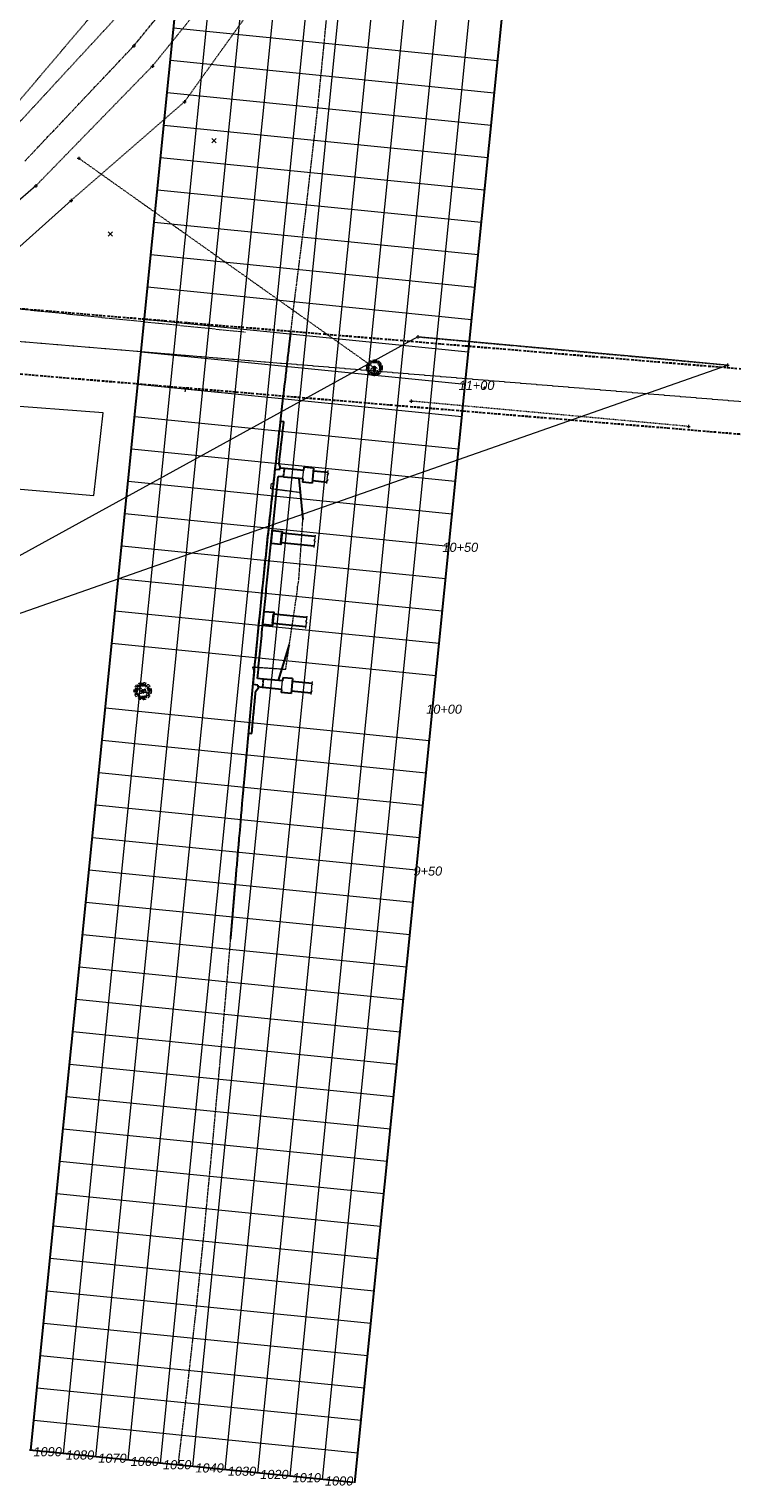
# Model space of a CAD drawing. Header units: feet. Extents: x 1620404 to 1693143, y 557267 to 607752.
# Tile 99 of 107: x 1621100 to 1621315, y 607054 to 607501. Entities that reach past the tile are written whole.
import ezdxf

# ---------------------------------------------------------------- set-up
doc = ezdxf.new("R2010")
doc.units = ezdxf.units.FT
doc.header["$MEASUREMENT"] = 0
for name, pattern in [('bconstruction', [0.46875, 0.25, -0.03125, 0.0625, -0.03125, 0.0625, -0.03125]), ('cl', [5, 0.09375, -0.09375, 4.625, -0.09375, 0.09375]), ('DGN Style 1', [0.16325, 0.000271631, -0.162979]), ('DGN Style 2', [0.271631, 0.162979, -0.108652]), ('DGN Style 3', [0.380284, 0.271631, -0.108652]), ('DGN Style 4', [0.434882, 0.217305, -0.108652, 0.000271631, -0.108652]), ('DGN Style 5', [0.190142, 0.081489, -0.108652]), ('DGN Style 6', [0.516643, 0.190142, -0.108652, 0.000271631, -0.108652, 0.000271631, -0.108652]), ('DGN Style 7', [0.543262, 0.244468, -0.108652, 0.081489, -0.108652]), ('drainage01', [1.6, 0.85, -0.75]), ('elec', [4.2, 2, -0.1, -0.1, 2]), ('esmtshex', [4.75, 0.8, -0.325, -0.325, 0.8, -0.3, 0.8, -0.3, 0.8, -0.3]), ('stream', [1.4, 0.7, -0.1, 0.1, -0.1, 0.1, -0.1, 0.1, -0.1])]:
    doc.linetypes.add(name, pattern=pattern)
for name, color, linetype, lineweight in [('BD_X_Building', 241, 'Continuous', 0), ('BR_P_Dia_Object', 40, 'Continuous', 30), ('BR_P_Gen_Approach_Slab', 30, 'Continuous', 30), ('BR_P_Gen_Joint_Filler', 40, 'Continuous', 0), ('BR_P_Gen_Text', 7, 'Continuous', 13), ('BR_P_Slab_Object', 3, 'Continuous', 30), ('BR_P_Sub_Const_Joint', 5, 'bconstruction', 13), ('BR_P_Sub_Deep_Object', 4, 'Continuous', 30), ('BR_P_Sub_Foot_Object', 7, 'Continuous', 30), ('BR_P_Sub_Object', 1, 'Continuous', 30), ('DR_X_Cells', 151, 'DGN Style 2', 0), ('DR_X_Cells (Construction)', 151, 'DGN Style 2', 0), ('DR_X_Ditch', 133, 'stream', 0), ('DR_X_Elev_Flow', 151, 'Continuous', 0), ('DR_X_Storm_Sewer', 151, 'DGN Style 5', 0), ('DT_X_Break_Line', 40, 'Continuous', 0), ('DT_X_TIN_Hull', 5, 'Continuous', 0), ('GE_X_Alignment', 7, 'cl', 0), ('GK_Drainage_Nodes', 7, 'Continuous', 53), ('GK_Drainage_Nodes (Construction)', 7, 'Continuous', 53), ('PF_P_Grade_Line', 7, 'Continuous', 30), ('PF_P_Sta_Elev_Text', 7, 'Continuous', 13), ('PF_X_Ground_Line', 92, 'DGN Style 3', 13), ('PV_X_Curb', 120, 'DGN Style 1', 0), ('RW_X_CL', 6, 'cl', 0), ('RW_X_Esmt_SH', 6, 'esmtshex', 30), ('SH_Major_Grid_Line', 254, 'Continuous', 13), ('SH_Minor_Grid_Line', 252, 'Continuous', 0), ('SV_X_Random_Point (Construction)', 7, 'Continuous', 0), ('SV_X_Toe_of_Slope', 193, 'DGN Style 2', 0), ('SV_X_Top_of_Bank', 97, 'DGN Style 2', 0), ('UT_P_Electric', 1, 'elec', 13), ('UT_X_Sanitary_Cells', 3, 'Continuous', 0), ('UT_X_Sanitary_Cells (Construction)', 3, 'Continuous', 0), ('XS_P_Finished_Grade', 3, 'Continuous', 30)]:
    doc.layers.add(name, color=color, linetype=linetype, lineweight=lineweight)
doc.layers.add('SV_X_Shot_Marker (Construction)', color=40, linetype='Continuous', lineweight=0, transparency=0.5)
doc.styles.add('Label - CenterBottom', font='ariali.ttf', dxfattribs={"height": 0.14})
doc.styles.add('Label - RightBottom', font='ariali.ttf', dxfattribs={"height": 0.14})

# ---------------------------------------------------------------- blocks, each defined once
blk = doc.blocks.new('SVPT_44')
at = {"layer": 'SV_X_Shot_Marker (Construction)', "transparency": 33554495}
for p, q in [((-0.025, 0), (0.025, 0)), ((0, 0.025), (0, -0.025))]:
    blk.add_line(p, q, dxfattribs=at)
blk.add_point((0, 0), dxfattribs=at)
blk = doc.blocks.new('SVPT_45')
at = {"layer": 'SV_X_Shot_Marker (Construction)', "transparency": 33554495}
for p, q in [((-0.025, 0), (0.025, 0)), ((0, 0.025), (0, -0.025))]:
    blk.add_line(p, q, dxfattribs=at)
blk.add_point((0, 0), dxfattribs=at)
blk = doc.blocks.new('X_19')
at = {"layer": 'SV_X_Random_Point (Construction)', "color": 7, "linetype": 'Continuous', "lineweight": 0, "transparency": 33554559}
for p, q in [((-0.033, -0.033), (0.033, 0.033)), ((-0.033, 0.033), (0.033, -0.033))]:
    blk.add_line(p, q, dxfattribs=at)
blk = doc.blocks.new('PIO_2')
at = {"layer": 'DR_X_Elev_Flow', "lineweight": 13}
for p, q in [((-0.025, 0), (0.025, 0)), ((0, 0.025), (0, -0.025))]:
    blk.add_line(p, q, dxfattribs=at)
blk.add_point((0, 0), dxfattribs=at)
blk = doc.blocks.new('SVPT_46')
at = {"layer": 'SV_X_Shot_Marker (Construction)', "transparency": 33554495}
for p, q in [((-0.025, 0), (0.025, 0)), ((0, 0.025), (0, -0.025))]:
    blk.add_line(p, q, dxfattribs=at)
blk.add_point((0, 0), dxfattribs=at)
blk = doc.blocks.new('X_20')
at = {"layer": 'SV_X_Random_Point (Construction)', "color": 7, "linetype": 'Continuous', "lineweight": 0, "transparency": 33554559}
for p, q in [((-0.033, -0.033), (0.033, 0.033)), ((-0.033, 0.033), (0.033, -0.033))]:
    blk.add_line(p, q, dxfattribs=at)
blk = doc.blocks.new('SVPT_47')
at = {"layer": 'SV_X_Shot_Marker (Construction)', "transparency": 33554495}
for p, q in [((-0.025, 0), (0.025, 0)), ((0, 0.025), (0, -0.025))]:
    blk.add_line(p, q, dxfattribs=at)
blk.add_point((0, 0), dxfattribs=at)
blk = doc.blocks.new('SVPT_48')
at = {"layer": 'SV_X_Shot_Marker (Construction)', "transparency": 33554495}
for p, q in [((-0.025, 0), (0.025, 0)), ((0, 0.025), (0, -0.025))]:
    blk.add_line(p, q, dxfattribs=at)
blk.add_point((0, 0), dxfattribs=at)
blk = doc.blocks.new('MH3-48D-X')
at = {"layer": 'DR_X_Cells', "color": 151, "linetype": 'drainage01', "lineweight": 0}
for centre, radius in [((0, 0), 2.42), ((0, -0.75), 1)]:
    blk.add_circle(centre, radius, dxfattribs=at)
at = {"layer": 'DR_X_Cells (Construction)', "color": 20, "linetype": 'drainage01', "lineweight": 0}
blk.add_circle((0, 0), 2, dxfattribs=at)
at = {"layer": 'GK_Drainage_Nodes (Construction)', "color": 61, "linetype": 'DGN Style 6', "lineweight": 53}
blk.add_circle((0, 0), 2, dxfattribs=at)
at = {"layer": 'GK_Drainage_Nodes (Construction)', "color": 21, "linetype": 'DGN Style 2', "lineweight": 53}
blk.add_point((0, 2), dxfattribs=at)
at = {"layer": 'GK_Drainage_Nodes (Construction)', "color": 151, "linetype": 'DGN Style 7', "lineweight": 53}
blk.add_point((0, 0), dxfattribs=at)
at = {"layer": 'GK_Drainage_Nodes (Construction)', "color": 40, "linetype": 'DGN Style 4', "lineweight": 53}
blk.add_point((0, 0), dxfattribs=at)
at = {"layer": 'GK_Drainage_Nodes (Construction)', "color": 21, "linetype": 'DGN Style 5', "lineweight": 53}
blk.add_point((0, -0.75), dxfattribs=at)
at = {"layer": 'GK_Drainage_Nodes (Construction)', "color": 223, "linetype": 'DGN Style 1', "lineweight": 53}
blk.add_point((0, -2), dxfattribs=at)
blk = doc.blocks.new('PIO_3')
at = {"layer": 'DR_X_Elev_Flow', "lineweight": 13}
for p, q in [((-0.025, 0), (0.025, 0)), ((0, 0.025), (0, -0.025))]:
    blk.add_line(p, q, dxfattribs=at)
blk.add_point((0, 0), dxfattribs=at)
blk = doc.blocks.new('*U1169')
at = {"layer": 'DT_X_TIN_Hull', "flags": 128}
blk.add_lwpolyline([(23.69, -66.34), (283.74, 24.86), (263.25, 26.73), (238.35, 28.99), (213.46, 31.26), (188.57, 33.52), (24.5, -56.65)], dxfattribs=at)
blk = doc.blocks.new('SVPT_1105')
at = {"layer": 'SV_X_Shot_Marker (Construction)', "transparency": 33554495}
for p, q in [((-0.025, 0), (0.025, 0)), ((0, 0.025), (0, -0.025))]:
    blk.add_line(p, q, dxfattribs=at)
blk.add_point((0, 0), dxfattribs=at)
blk = doc.blocks.new('SVPT_1106')
at = {"layer": 'SV_X_Shot_Marker (Construction)', "transparency": 33554495}
for p, q in [((-0.025, 0), (0.025, 0)), ((0, 0.025), (0, -0.025))]:
    blk.add_line(p, q, dxfattribs=at)
blk.add_point((0, 0), dxfattribs=at)
blk = doc.blocks.new('SVPT_1107')
at = {"layer": 'SV_X_Shot_Marker (Construction)', "transparency": 33554495}
for p, q in [((-0.025, 0), (0.025, 0)), ((0, 0.025), (0, -0.025))]:
    blk.add_line(p, q, dxfattribs=at)
blk.add_point((0, 0), dxfattribs=at)
blk = doc.blocks.new('SVPT_1108')
at = {"layer": 'SV_X_Shot_Marker (Construction)', "transparency": 33554495}
for p, q in [((-0.025, 0), (0.025, 0)), ((0, 0.025), (0, -0.025))]:
    blk.add_line(p, q, dxfattribs=at)
blk.add_point((0, 0), dxfattribs=at)
blk = doc.blocks.new('SVPT_1109')
at = {"layer": 'SV_X_Shot_Marker (Construction)', "transparency": 33554495}
for p, q in [((0, 0.025), (0, -0.025)), ((-0.025, 0), (0.025, 0))]:
    blk.add_line(p, q, dxfattribs=at)
blk.add_point((0, 0), dxfattribs=at)
blk = doc.blocks.new('MH1D-X-SAN_8')
at = {"layer": 'GK_Drainage_Nodes (Construction)', "color": 61, "linetype": 'DGN Style 6', "lineweight": 53}
blk.add_circle((0, 0), 2, dxfattribs=at)
at = {"layer": 'GK_Drainage_Nodes (Construction)', "color": 223, "linetype": 'DGN Style 1', "lineweight": 53}
blk.add_point((0, 2), dxfattribs=at)
at = {"layer": 'GK_Drainage_Nodes (Construction)', "color": 151, "linetype": 'DGN Style 7', "lineweight": 53}
blk.add_point((0, 0), dxfattribs=at)
at = {"layer": 'GK_Drainage_Nodes (Construction)', "color": 21, "linetype": 'DGN Style 5', "lineweight": 53}
blk.add_point((0, 0), dxfattribs=at)
at = {"layer": 'GK_Drainage_Nodes (Construction)', "color": 40, "linetype": 'DGN Style 4', "lineweight": 53}
blk.add_point((0, 0), dxfattribs=at)
at = {"layer": 'GK_Drainage_Nodes (Construction)', "color": 21, "linetype": 'DGN Style 2', "lineweight": 53}
blk.add_point((0, -2), dxfattribs=at)
at = {"layer": 'UT_X_Sanitary_Cells', "color": 3, "linetype": 'Continuous', "lineweight": 0, "flags": 128}
for points in [[(-0.33, 0.69), (-0.36, 0.71), (-0.4, 0.74), (-0.51, 0.77), (-0.65, 0.8), (-0.75, 0.8), (-0.79, 0.8), (-0.95, 0.76), (-1.09, 0.69), (-1.18, 0.59), (-1.2, 0.48), (-1.2, 0.41), (-1.18, 0.31), (-1.08, 0.22), (-0.38, -0.16), (-0.32, -0.21), (-0.29, -0.26), (-0.27, -0.33), (-0.27, -0.41), (-0.28, -0.48), (-0.29, -0.54), (-0.32, -0.6), (-0.35, -0.65), (-0.37, -0.69), (-0.41, -0.72), (-0.45, -0.75), (-0.5, -0.77), (-0.53, -0.79), (-0.65, -0.8), (-0.82, -0.8), (-0.94, -0.77), (-1.1, -0.69), (-1.2, -0.61)], [(0.21, -0.8), (0.71, 0.8), (1.2, -0.8)], [(1.08, -0.42), (0.34, -0.42)]]:
    blk.add_lwpolyline(points, dxfattribs=at)
at = {"layer": 'UT_X_Sanitary_Cells', "linetype": 'drainage01', "lineweight": 0}
blk.add_circle((0, 0), 2.67, dxfattribs=at)
at = {"layer": 'UT_X_Sanitary_Cells (Construction)', "color": 20, "linetype": 'drainage01', "lineweight": 0}
blk.add_circle((0, 0), 2, dxfattribs=at)
blk = doc.blocks.new('DrawTextAnnotation_13')
at = {"layer": 'PF_P_Sta_Elev_Text', "ltscale": 0.05, "insert": (0, -0.247), "char_height": 0.14, "attachment_point": 8, "line_spacing_factor": 0.9, "style": 'Label - CenterBottom'}
blk.add_mtext('9+50', dxfattribs=at)
blk = doc.blocks.new('DrawTextAnnotation_14')
at = {"layer": 'PF_P_Sta_Elev_Text', "ltscale": 0.05, "insert": (0, -0.247), "char_height": 0.14, "attachment_point": 8, "line_spacing_factor": 0.9, "style": 'Label - CenterBottom'}
blk.add_mtext('10+00', dxfattribs=at)
blk = doc.blocks.new('DrawTextAnnotation_15')
at = {"layer": 'PF_P_Sta_Elev_Text', "ltscale": 0.05, "insert": (0, -0.247), "char_height": 0.14, "attachment_point": 8, "line_spacing_factor": 0.9, "style": 'Label - CenterBottom'}
blk.add_mtext('10+50', dxfattribs=at)
blk = doc.blocks.new('DrawTextAnnotation_16')
at = {"layer": 'PF_P_Sta_Elev_Text', "ltscale": 0.05, "insert": (0, -0.247), "char_height": 0.14, "attachment_point": 8, "line_spacing_factor": 0.9, "style": 'Label - CenterBottom'}
blk.add_mtext('11+00', dxfattribs=at)
blk = doc.blocks.new('DrawTextAnnotation_17')
at = {"layer": 'PF_P_Sta_Elev_Text', "ltscale": 0.05, "insert": (-0.1, -0.037), "char_height": 0.14, "attachment_point": 9, "line_spacing_factor": 0.9, "style": 'Label - RightBottom'}
blk.add_mtext('1000', dxfattribs=at)
blk = doc.blocks.new('DrawTextAnnotation_19')
at = {"layer": 'PF_P_Sta_Elev_Text', "ltscale": 0.05, "insert": (-0.1, -0.037), "char_height": 0.14, "attachment_point": 9, "line_spacing_factor": 0.9, "style": 'Label - RightBottom'}
blk.add_mtext('1010', dxfattribs=at)
blk = doc.blocks.new('DrawTextAnnotation_21')
at = {"layer": 'PF_P_Sta_Elev_Text', "ltscale": 0.05, "insert": (-0.1, -0.037), "char_height": 0.14, "attachment_point": 9, "line_spacing_factor": 0.9, "style": 'Label - RightBottom'}
blk.add_mtext('1020', dxfattribs=at)
blk = doc.blocks.new('DrawTextAnnotation_23')
at = {"layer": 'PF_P_Sta_Elev_Text', "ltscale": 0.05, "insert": (-0.1, -0.037), "char_height": 0.14, "attachment_point": 9, "line_spacing_factor": 0.9, "style": 'Label - RightBottom'}
blk.add_mtext('1030', dxfattribs=at)
blk = doc.blocks.new('DrawTextAnnotation_25')
at = {"layer": 'PF_P_Sta_Elev_Text', "ltscale": 0.05, "insert": (-0.1, -0.037), "char_height": 0.14, "attachment_point": 9, "line_spacing_factor": 0.9, "style": 'Label - RightBottom'}
blk.add_mtext('1040', dxfattribs=at)
blk = doc.blocks.new('DrawTextAnnotation_27')
at = {"layer": 'PF_P_Sta_Elev_Text', "ltscale": 0.05, "insert": (-0.1, -0.037), "char_height": 0.14, "attachment_point": 9, "line_spacing_factor": 0.9, "style": 'Label - RightBottom'}
blk.add_mtext('1050', dxfattribs=at)
blk = doc.blocks.new('DrawTextAnnotation_29')
at = {"layer": 'PF_P_Sta_Elev_Text', "ltscale": 0.05, "insert": (-0.1, -0.037), "char_height": 0.14, "attachment_point": 9, "line_spacing_factor": 0.9, "style": 'Label - RightBottom'}
blk.add_mtext('1060', dxfattribs=at)
blk = doc.blocks.new('DrawTextAnnotation_31')
at = {"layer": 'PF_P_Sta_Elev_Text', "ltscale": 0.05, "insert": (-0.1, -0.037), "char_height": 0.14, "attachment_point": 9, "line_spacing_factor": 0.9, "style": 'Label - RightBottom'}
blk.add_mtext('1070', dxfattribs=at)
blk = doc.blocks.new('DrawTextAnnotation_33')
at = {"layer": 'PF_P_Sta_Elev_Text', "ltscale": 0.05, "insert": (-0.1, -0.037), "char_height": 0.14, "attachment_point": 9, "line_spacing_factor": 0.9, "style": 'Label - RightBottom'}
blk.add_mtext('1080', dxfattribs=at)
blk = doc.blocks.new('DrawTextAnnotation_35')
at = {"layer": 'PF_P_Sta_Elev_Text', "ltscale": 0.05, "insert": (-0.1, -0.037), "char_height": 0.14, "attachment_point": 9, "line_spacing_factor": 0.9, "style": 'Label - RightBottom'}
blk.add_mtext('1090', dxfattribs=at)

msp = doc.modelspace()

# ---------------------------------------------------------------- hatches: boundary and pattern name
at = {"layer": 'BR_P_Gen_Joint_Filler', "ltscale": 0.05}
h = msp.add_hatch(dxfattribs=at)
h.set_pattern_fill('HATCH', color=256, scale=0.001, style=0, pattern_type=2)
h.set_pattern_definition([(129.274, (1621177.910287, 607364.026864), (-0.026138, -0.021374), [])])
h.paths.add_polyline_path([(1621177.79, 607363.61), (1621177.89, 607364.56), (1621177.82, 607364.57), (1621177.73, 607363.62)])
h = msp.add_hatch(dxfattribs=at)
h.set_pattern_fill('HATCH', color=256, scale=0.001, style=0, pattern_type=2)
h.set_pattern_definition([(129.274, (1621178.23621, 607366.0826), (-0.026138, -0.0213739), [])])
h.paths.add_polyline_path([(1621178.04, 607366.09), (1621178.01, 607366.09), (1621177.9, 607365.07), (1621177.94, 607365.07)])
h = msp.add_hatch(dxfattribs=at)
h.set_pattern_fill('HATCH', color=256, scale=0.001, style=0, pattern_type=2)
h.set_pattern_definition([(219.274, (1621171.3959, 607297.87148), (-0.0213739, 0.02613804), [])])
h.paths.add_polyline_path([(1621171.3, 607298.93), (1621171.27, 607298.94), (1621171.38, 607299.96), (1621171.41, 607299.96)])
h = msp.add_hatch(dxfattribs=at)
h.set_pattern_fill('HATCH', color=256, scale=0.001, style=0, pattern_type=2)
h.set_pattern_definition([(219.274, (1621171.491232, 607300.01666), (-0.0213739, 0.026138), [])])
h.paths.add_polyline_path([(1621171.55, 607301.41), (1621171.46, 607300.46), (1621171.39, 607300.47), (1621171.49, 607301.42)])

# ---------------------------------------------------------------- linework, layer by layer
at = {"layer": 'BD_X_Building'}
for p, q in [((1621122.36, 607383.29), (1621065.55, 607387.59)), ((1621119.47, 607357.92), (1621122.36, 607383.29)), ((1621087.97, 607360.54), (1621119.47, 607357.92))]:
    msp.add_line(p, q, dxfattribs=at)
at = {"layer": 'BR_P_Dia_Object'}
for p, q in [((1621176.5, 607365.72), (1621175.17, 607365.85)), ((1621177.68, 607363.57), (1621176.11, 607363.73)), ((1621176.5, 607365.72), (1621176.55, 607366.29)), ((1621177.97, 607366.15), (1621176.55, 607366.29)), ((1621177.68, 607363.57), (1621177.73, 607363.61)), ((1621178.01, 607366.09), (1621177.97, 607366.14)), ((1621171.45, 607301.48), (1621169.73, 607301.65)), ((1621171.45, 607301.48), (1621171.49, 607301.43)), ((1621169.87, 607299.61), (1621168.38, 607299.75)), ((1621169.87, 607299.61), (1621169.81, 607299.03)), ((1621171.22, 607298.89), (1621169.81, 607299.03)), ((1621171.27, 607298.94), (1621171.22, 607298.9))]:
    msp.add_line(p, q, dxfattribs=at)
at = {"layer": 'BR_P_Gen_Approach_Slab'}
for p, q in [((1621176.84, 607380.76), (1621177.84, 607380.66)), ((1621176.75, 607366.71), (1621176.36, 607367.57)), ((1621176.71, 607366.28), (1621176.75, 607366.71)), ((1621169.92, 607298.58), (1621169.17, 607297.54)), ((1621169.96, 607299.01), (1621169.92, 607298.58)), ((1621166.98, 607284.82), (1621167.98, 607284.72))]:
    msp.add_line(p, q, dxfattribs=at)
at = {"layer": 'BR_P_Gen_Approach_Slab', "ltscale": 0.05}
for points in [[(1621176.36, 607367.57), (1621177.09, 607374.11), (1621177.84, 607380.66)], [(1621167.98, 607284.72), (1621168.56, 607291.13), (1621169.17, 607297.54)]]:
    msp.add_open_spline(points, degree=2, dxfattribs=at)
at = {"layer": 'BR_P_Gen_Joint_Filler', "ltscale": 0.05, "flags": 128}
for points in [[(1621177.79, 607363.61), (1621177.89, 607364.56), (1621177.82, 607364.57), (1621177.73, 607363.62)], [(1621178.04, 607366.09), (1621178.01, 607366.09), (1621177.9, 607365.07), (1621177.94, 607365.07)], [(1621171.3, 607298.93), (1621171.27, 607298.94), (1621171.38, 607299.96), (1621171.41, 607299.96)], [(1621171.55, 607301.41), (1621171.46, 607300.46), (1621171.39, 607300.47), (1621171.49, 607301.42)]]:
    msp.add_lwpolyline(points, close=True, dxfattribs=at)
at = {"layer": 'BR_P_Gen_Text', "color": 97, "linetype": 'Continuous', "lineweight": 0}
for p, q in [((1621190.86, 607362.27), (1621191.41, 607362.72)), ((1621191.06, 607364.26), (1621191.61, 607364.71)), ((1621191.31, 607364.23), (1621191.06, 607364.26)), ((1621191.16, 607362.75), (1621191.24, 607363.53)), ((1621191.16, 607362.75), (1621191.41, 607362.72)), ((1621191.24, 607363.53), (1621191.31, 607364.23)), ((1621191.36, 607364.73), (1621191.44, 607365.52)), ((1621191.36, 607364.73), (1621191.61, 607364.71)), ((1621191.11, 607362.25), (1621190.86, 607362.27)), ((1621191.04, 607361.55), (1621191.11, 607362.25)), ((1621187.43, 607345.7), (1621187.28, 607344.12)), ((1621187.01, 607344.14), (1621187.49, 607343.55)), ((1621187.28, 607344.12), (1621187.01, 607344.14)), ((1621187.22, 607343.58), (1621187.05, 607341.9)), ((1621187.22, 607343.58), (1621187.49, 607343.55)), ((1621184.45, 607319.27), (1621184.93, 607318.68)), ((1621184.72, 607319.25), (1621184.45, 607319.27)), ((1621184.66, 607318.71), (1621184.5, 607317.03)), ((1621184.66, 607318.71), (1621184.93, 607318.68)), ((1621184.88, 607320.83), (1621184.72, 607319.25)), ((1621186.53, 607299.89), (1621186.61, 607300.67)), ((1621186.03, 607297.43), (1621186.58, 607297.88)), ((1621186.28, 607297.41), (1621186.03, 607297.43)), ((1621186.21, 607296.7), (1621186.28, 607297.41)), ((1621186.23, 607299.42), (1621186.78, 607299.86)), ((1621186.48, 607299.39), (1621186.23, 607299.42)), ((1621186.33, 607297.9), (1621186.41, 607298.69)), ((1621186.33, 607297.9), (1621186.58, 607297.88)), ((1621186.41, 607298.69), (1621186.48, 607299.39)), ((1621186.53, 607299.89), (1621186.78, 607299.86))]:
    msp.add_line(p, q, dxfattribs=at)
at = {"layer": 'BR_P_Slab_Object', "ltscale": 0.05}
for points in [[(1621168.38, 607299.75), (1621171.51, 607332.36), (1621175.17, 607365.85)], [(1621169.73, 607301.65), (1621172.67, 607332.21), (1621176.11, 607363.73)]]:
    msp.add_open_spline(points, degree=2, dxfattribs=at)
at = {"layer": 'BR_P_Sub_Const_Joint', "ltscale": 0.039444}
for p, q in [((1621177.79, 607363.61), (1621178.04, 607366.09)), ((1621171.55, 607301.41), (1621171.3, 607298.93))]:
    msp.add_line(p, q, dxfattribs=at)
at = {"layer": 'BR_P_Sub_Const_Joint', "ltscale": 0.0375}
for p, q in [((1621183.64, 607362.97), (1621183.9, 607365.56)), ((1621177.15, 607298.29), (1621177.41, 607300.88))]:
    msp.add_line(p, q, dxfattribs=at)
at = {"layer": 'BR_P_Sub_Deep_Object'}
for p, q in [((1621186.61, 607362.47), (1621191.09, 607362.02)), ((1621186.91, 607365.46), (1621191.38, 607365.01)), ((1621176.94, 607343.36), (1621177.24, 607346.35)), ((1621177.24, 607346.35), (1621187.4, 607345.33)), ((1621187.1, 607342.34), (1621176.94, 607343.36)), ((1621174.39, 607318.49), (1621174.68, 607321.48)), ((1621184.54, 607317.47), (1621174.39, 607318.49)), ((1621174.68, 607321.48), (1621184.84, 607320.46)), ((1621180.42, 607300.78), (1621186.56, 607300.16)), ((1621180.12, 607297.8), (1621186.26, 607297.18))]:
    msp.add_line(p, q, dxfattribs=at)
at = {"layer": 'BR_P_Sub_Foot_Object'}
for p, q in [((1621183.64, 607362.97), (1621183.54, 607361.97)), ((1621184, 607366.56), (1621183.9, 607365.56)), ((1621186.99, 607366.26), (1621184, 607366.56)), ((1621186.99, 607366.26), (1621186.53, 607361.67)), ((1621186.53, 607361.67), (1621183.54, 607361.97)), ((1621177.51, 607301.88), (1621177.41, 607300.88)), ((1621180.5, 607301.59), (1621177.51, 607301.88)), ((1621180.5, 607301.59), (1621180.04, 607296.99)), ((1621177.15, 607298.29), (1621177.05, 607297.29)), ((1621180.04, 607296.99), (1621177.05, 607297.29))]:
    msp.add_line(p, q, dxfattribs=at)
at = {"layer": 'BR_P_Sub_Object'}
for p, q in [((1621177.73, 607363.62), (1621177.82, 607364.57)), ((1621177.73, 607363.61), (1621177.79, 607363.6)), ((1621177.83, 607363.55), (1621177.79, 607363.6)), ((1621177.89, 607364.56), (1621177.82, 607364.57)), ((1621183.64, 607362.97), (1621177.83, 607363.55)), ((1621177.9, 607365.07), (1621178.01, 607366.09)), ((1621177.94, 607365.07), (1621177.9, 607365.07)), ((1621178.01, 607366.09), (1621178.04, 607366.09)), ((1621178.04, 607366.09), (1621178.09, 607366.13)), ((1621183.9, 607365.56), (1621178.09, 607366.14)), ((1621171.38, 607299.96), (1621171.27, 607298.94)), ((1621171.41, 607299.96), (1621171.38, 607299.96)), ((1621171.49, 607301.42), (1621171.39, 607300.47)), ((1621171.46, 607300.46), (1621171.39, 607300.47)), ((1621171.49, 607301.43), (1621171.55, 607301.42)), ((1621171.6, 607301.46), (1621171.55, 607301.42)), ((1621177.41, 607300.88), (1621171.6, 607301.46)), ((1621171.27, 607298.94), (1621171.3, 607298.93)), ((1621171.3, 607298.93), (1621171.35, 607298.88)), ((1621177.15, 607298.29), (1621171.35, 607298.88))]:
    msp.add_line(p, q, dxfattribs=at)
at = {"layer": 'BR_P_Sub_Object', "flags": 128}
for points in [[(1621173.9, 607343.12), (1621174.31, 607347.14), (1621177.29, 607346.84), (1621176.89, 607342.82)], [(1621171.35, 607318.25), (1621171.75, 607322.27), (1621174.73, 607321.97), (1621174.33, 607317.95)]]:
    msp.add_lwpolyline(points, close=True, dxfattribs=at)
at = {"layer": 'DR_X_Ditch', "flags": 128}
msp.add_lwpolyline([(1621098.26, 607460.62), (1621131.78, 607496.09), (1621163.7, 607535.15), (1621204.3, 607578.78), (1621236.39, 607611.18), (1621277.1, 607640.63), (1621316.81, 607671.58), (1621364.8, 607706.19)], dxfattribs=at)
at = {"layer": 'DR_X_Storm_Sewer'}
msp.add_line((1621114.88, 607461.49), (1621205.63, 607397.11), dxfattribs=at)
at = {"layer": 'DT_X_Break_Line'}
for p, q in [((1621101.67, 607453.07), (1621052.34, 607410.52)), ((1621112.46, 607448.56), (1621050.59, 607393.13))]:
    msp.add_line(p, q, dxfattribs=at)
at = {"layer": 'GE_X_Alignment'}
msp.add_line((1621147.55, 607389.77), (1621147.66, 607390.99), dxfattribs=at)
at = {"layer": 'PF_P_Grade_Line', "ltscale": 0.05}
msp.add_open_spline([(1621161.5, 607221.5), (1621162.98, 607238.94), (1621164.47, 607256.38), (1621170.19, 607323.64), (1621177.98, 607390.7), (1621179.01, 607399.52), (1621180.03, 607408.34)], degree=2, knots=[0, 0, 0, 0.333333, 0.333333, 0.666667, 0.666667, 1, 1, 1], dxfattribs=at)
at = {"layer": 'PF_X_Ground_Line', "flags": 128}
msp.add_lwpolyline([(1621145.37, 607059.84), (1621145.37, 607059.84), (1621145.37, 607059.84), (1621145.37, 607059.84), (1621145.37, 607059.84), (1621148.04, 607082.15), (1621148.06, 607082.27), (1621150.76, 607106.37), (1621150.83, 607106.91), (1621153.29, 607130.8), (1621153.32, 607131.11), (1621153.35, 607131.46), (1621155.68, 607155.81), (1621155.7, 607156.04), (1621156.14, 607160.7), (1621156.17, 607160.99), (1621158.24, 607183.65), (1621158.29, 607184.23), (1621160.37, 607208.24), (1621160.38, 607208.38), (1621160.4, 607208.68), (1621162.24, 607230.23), (1621162.24, 607230.23), (1621162.24, 607230.23), (1621162.27, 607230.5), (1621164.38, 607254.85), (1621164.41, 607255.18), (1621164.74, 607259.01), (1621164.79, 607259.54), (1621166.8, 607282.6), (1621166.8, 607282.65), (1621168.69, 607302.13), (1621168.78, 607303.03), (1621168.81, 607303.33), (1621168.82, 607303.49), (1621168.79, 607303.5), (1621168.79, 607303.5), (1621168.7, 607303.85), (1621168.49, 607304.41), (1621168.27, 607305.23), (1621170.44, 607305.05), (1621178.44, 607304.49), (1621179.09, 607309.08), (1621180.56, 607318.99), (1621181.41, 607324.7), (1621182, 607328.69), (1621182, 607329.75), (1621182.43, 607331.75), (1621183.77, 607351.9), (1621183.77, 607351.96), (1621183.1, 607357.62), (1621182.89, 607358.75), (1621179.67, 607359.16), (1621173.8, 607359.91), (1621173.83, 607360.09), (1621174.02, 607361.5), (1621174.06, 607361.56), (1621174.78, 607361.63), (1621174.79, 607361.63), (1621174.81, 607361.87), (1621176.27, 607374.9), (1621177.56, 607386.45), (1621177.57, 607386.56), (1621177.6, 607386.82), (1621177.62, 607387.04), (1621180.41, 607411.66), (1621180.88, 607415.86), (1621180.9, 607415.99), (1621184, 607440.57), (1621184, 607440.62), (1621184.57, 607445.11), (1621184.6, 607445.38), (1621187.42, 607469.86), (1621187.44, 607470.08), (1621187.45, 607470.1), (1621188.32, 607477.66), (1621188.36, 607478.03), (1621189.88, 607493.26), (1621189.89, 607493.29), (1621189.91, 607493.5), (1621192.25, 607518.02), (1621192.26, 607518.06), (1621192.8, 607523.68), (1621192.83, 607524.01), (1621195.09, 607548.68), (1621195.09, 607548.69), (1621195.1, 607548.78), (1621195.95, 607558.04), (1621196.89, 607568.27), (1621196.9, 607568.37), (1621199.2, 607593.02), (1621199.21, 607593.18), (1621199.55, 607596.85), (1621199.57, 607597.07), (1621201.87, 607621.77), (1621201.88, 607621.89), (1621201.88, 607621.89), (1621201.89, 607621.9), (1621201.89, 607621.91), (1621203.52, 607639.45), (1621203.52, 607639.45)], dxfattribs=at)
at = {"layer": 'PF_X_Ground_Line', "linetype": 'DGN Style 6', "flags": 128}
msp.add_lwpolyline([(1621169.03, 607305.97), (1621171.15, 607327.61), (1621171.16, 607327.64), (1621171.43, 607330.37), (1621171.44, 607330.55), (1621173.77, 607352.71), (1621174.06, 607355.4), (1621174.49, 607359.51), (1621174.53, 607359.95), (1621174.55, 607360.07), (1621174.56, 607360.14), (1621174.54, 607360.2)], dxfattribs=at)
at = {"layer": 'PV_X_Curb', "flags": 128}
for points in [[(1621218.99, 607406.61), (1621314.16, 607397.95)], [(1621302.11, 607379.1), (1621216.93, 607386.88)]]:
    msp.add_lwpolyline(points, dxfattribs=at)
at = {"layer": 'RW_X_CL'}
msp.add_line((1620980.58, 607414.96), (1621560.56, 607366.57), dxfattribs=at)
at = {"layer": 'RW_X_Esmt_SH'}
for p, q in [((1621051.17, 607419.11), (1621561.39, 607376.53)), ((1621049.5, 607399.18), (1621559.73, 607356.6))]:
    msp.add_line(p, q, dxfattribs=at)
at = {"layer": 'SH_Major_Grid_Line', "color": 7, "lineweight": 30, "ltscale": 0.05}
for p, q in [((1621100.15, 607064.47), (1621158.25, 607643.82)), ((1621199.66, 607054.49), (1621257.75, 607633.84)), ((1621199.16, 607054.54), (1621099.66, 607064.52))]:
    msp.add_line(p, q, dxfattribs=at)
at = {"layer": 'SH_Major_Grid_Line', "ltscale": 0.05}
msp.add_line((1621199.16, 607054.54), (1621099.66, 607064.52), dxfattribs=at)
at = {"layer": 'SH_Minor_Grid_Line', "ltscale": 0.05}
for p, q in [((1621110.1, 607063.47), (1621168.2, 607642.82)), ((1621120.05, 607062.48), (1621178.15, 607641.82)), ((1621130, 607061.48), (1621188.1, 607640.83)), ((1621139.95, 607060.48), (1621198.05, 607639.83)), ((1621149.9, 607059.48), (1621208, 607638.83)), ((1621159.85, 607058.49), (1621217.95, 607637.83)), ((1621169.8, 607057.49), (1621227.9, 607636.83)), ((1621179.75, 607056.49), (1621237.85, 607635.84)), ((1621189.71, 607055.49), (1621247.8, 607634.84)), ((1621243.47, 607491.48), (1621143.97, 607501.46)), ((1621242.48, 607481.53), (1621142.97, 607491.51)), ((1621241.48, 607471.58), (1621141.98, 607481.56)), ((1621240.48, 607461.63), (1621140.98, 607471.61)), ((1621239.48, 607451.68), (1621139.98, 607461.66)), ((1621238.48, 607441.73), (1621138.98, 607451.71)), ((1621237.49, 607431.78), (1621137.99, 607441.76)), ((1621236.49, 607421.83), (1621136.99, 607431.81)), ((1621235.49, 607411.88), (1621135.99, 607421.86)), ((1621234.49, 607401.93), (1621134.99, 607411.91)), ((1621233.5, 607391.98), (1621133.99, 607401.96)), ((1621232.5, 607382.03), (1621133, 607392.01)), ((1621231.5, 607372.08), (1621132, 607382.06)), ((1621230.5, 607362.13), (1621131, 607372.11)), ((1621229.5, 607352.18), (1621130, 607362.16)), ((1621228.51, 607342.23), (1621129.01, 607352.21)), ((1621227.51, 607332.28), (1621128.01, 607342.26)), ((1621226.51, 607322.33), (1621127.01, 607332.31)), ((1621225.51, 607312.38), (1621126.01, 607322.36)), ((1621224.52, 607302.43), (1621125.02, 607312.41)), ((1621222.52, 607282.53), (1621123.02, 607292.51)), ((1621221.52, 607272.58), (1621122.02, 607282.56)), ((1621220.53, 607262.63), (1621121.02, 607272.61)), ((1621219.53, 607252.68), (1621120.03, 607262.66)), ((1621218.53, 607242.73), (1621119.03, 607252.71)), ((1621217.53, 607232.78), (1621118.03, 607242.76)), ((1621216.53, 607222.83), (1621117.03, 607232.81)), ((1621215.54, 607212.88), (1621116.04, 607222.86)), ((1621214.54, 607202.93), (1621115.04, 607212.91)), ((1621213.54, 607192.98), (1621114.04, 607202.96)), ((1621212.54, 607183.03), (1621113.04, 607193.01)), ((1621211.55, 607173.08), (1621112.04, 607183.06)), ((1621210.55, 607163.13), (1621111.05, 607173.11)), ((1621209.55, 607153.18), (1621110.05, 607163.16)), ((1621208.55, 607143.23), (1621109.05, 607153.21)), ((1621207.56, 607133.28), (1621108.05, 607143.26)), ((1621206.56, 607123.33), (1621107.06, 607133.31)), ((1621205.56, 607113.38), (1621106.06, 607123.36)), ((1621204.56, 607103.43), (1621105.06, 607113.41)), ((1621203.56, 607093.48), (1621104.06, 607103.46)), ((1621202.57, 607083.53), (1621103.07, 607093.51)), ((1621201.57, 607073.58), (1621102.07, 607083.56)), ((1621200.57, 607063.63), (1621101.07, 607073.61))]:
    msp.add_line(p, q, dxfattribs=at)
at = {"layer": 'SV_X_Toe_of_Slope', "flags": 128}
for points in [[(1621091.98, 607467.57), (1621125.27, 607503.64), (1621155.57, 607543.55), (1621194.23, 607585.96), (1621229.27, 607619.63), (1621270.17, 607649.45), (1621313.41, 607682.02), (1621357.67, 607717.03)], [(1621101.67, 607453.07), (1621137.45, 607489.83), (1621169.81, 607529.9), (1621212.19, 607574.07), (1621242.36, 607603.23), (1621282.59, 607631.86), (1621321.56, 607662.92), (1621368.83, 607693.52)]]:
    msp.add_lwpolyline(points, dxfattribs=at)
at = {"layer": 'SV_X_Top_of_Bank', "flags": 128}
for points in [[(1621088.42, 607469.58), (1621121.71, 607508.87), (1621152.08, 607547.5), (1621190.16, 607588.87), (1621224.62, 607622.05), (1621265.66, 607652.5), (1621309.41, 607687.37), (1621352.88, 607724.24)], [(1621112.46, 607448.56), (1621147.34, 607478.88), (1621178.32, 607522.05), (1621214.26, 607564.83), (1621247.99, 607596.27), (1621328.73, 607656.81), (1621371.23, 607684.72)]]:
    msp.add_lwpolyline(points, dxfattribs=at)
at = {"layer": 'UT_P_Electric', "flags": 128}
msp.add_lwpolyline([(1620943.98, 607530.58), (1620984.94, 607528.6), (1620977.06, 607449.79), (1621007.16, 607424.39), (1621165.95, 607408.11), (1621165.95, 607408.11), (1621165.95, 607408.11), (1621165.95, 607408.11)], dxfattribs=at)
at = {"layer": 'XS_P_Finished_Grade'}
for p, q in [((1621182.39, 607363.1), (1621183.67, 607350.5)), ((1621176.16, 607301), (1621179.59, 607312.12))]:
    msp.add_line(p, q, dxfattribs=at)

# ---------------------------------------------------------------- block references
at = {"layer": 'DR_X_Elev_Flow', "lineweight": 13, "xscale": 20, "yscale": 20, "zscale": 20}
for name, p in [('PIO_2', (1621114.88, 607461.49)), ('PIO_3', (1621205.63, 607397.11))]:
    msp.add_blockref(name, p, dxfattribs=at)
at = {"layer": 'DT_X_TIN_Hull'}
msp.add_blockref('*U1169', (1621030.43, 607373.09), dxfattribs=at)
at = {"layer": 'GK_Drainage_Nodes', "color": 21, "linetype": 'DGN Style 2', "lineweight": 53}
for name, p in [('MH3-48D-X', (1621205.63, 607397.11)), ('MH1D-X-SAN_8', (1621134.46, 607297.78))]:
    msp.add_blockref(name, p, dxfattribs=at)
at = {"layer": 'PF_P_Sta_Elev_Text', "ltscale": 0.05, "xscale": 20, "yscale": 20, "zscale": 20}
for name, p in [('DrawTextAnnotation_16', (1621237.02, 607395.21)), ('DrawTextAnnotation_15', (1621232.04, 607345.46)), ('DrawTextAnnotation_14', (1621227.05, 607295.71)), ('DrawTextAnnotation_13', (1621222.06, 607245.96)), ('DrawTextAnnotation_35', (1621111.61, 607063.32)), ('DrawTextAnnotation_33', (1621121.56, 607062.33)), ('DrawTextAnnotation_31', (1621131.51, 607061.33)), ('DrawTextAnnotation_29', (1621141.46, 607060.33)), ('DrawTextAnnotation_27', (1621151.41, 607059.33)), ('DrawTextAnnotation_25', (1621161.36, 607058.34)), ('DrawTextAnnotation_23', (1621171.31, 607057.34)), ('DrawTextAnnotation_21', (1621181.26, 607056.34)), ('DrawTextAnnotation_19', (1621191.21, 607055.34)), ('DrawTextAnnotation_17', (1621201.16, 607054.34))]:
    msp.add_blockref(name, p, dxfattribs=at)
at = {"layer": 'SV_X_Random_Point (Construction)', "color": 7, "linetype": 'Continuous', "lineweight": 0, "transparency": 33554559, "xscale": 20, "yscale": 20, "zscale": 20}
for name, p in [('X_20', (1621156.33, 607466.87)), ('X_19', (1621124.5, 607438.27))]:
    msp.add_blockref(name, p, dxfattribs=at)
at = {"layer": 'SV_X_Shot_Marker (Construction)', "transparency": 33554495, "xscale": 20, "yscale": 20, "zscale": 20}
for name, p in [('SVPT_48', (1621131.78, 607496.09)), ('SVPT_47', (1621137.45, 607489.83)), ('SVPT_46', (1621147.34, 607478.88)), ('SVPT_44', (1621101.67, 607453.07)), ('SVPT_45', (1621112.46, 607448.56)), ('SVPT_1108', (1621218.99, 607406.61)), ('SVPT_1109', (1621314.16, 607397.95)), ('SVPT_1105', (1621239.43, 607390.91)), ('SVPT_1107', (1621216.93, 607386.88)), ('SVPT_1106', (1621302.11, 607379.1))]:
    msp.add_blockref(name, p, dxfattribs=at)

doc.saveas('drawing.dxf')
